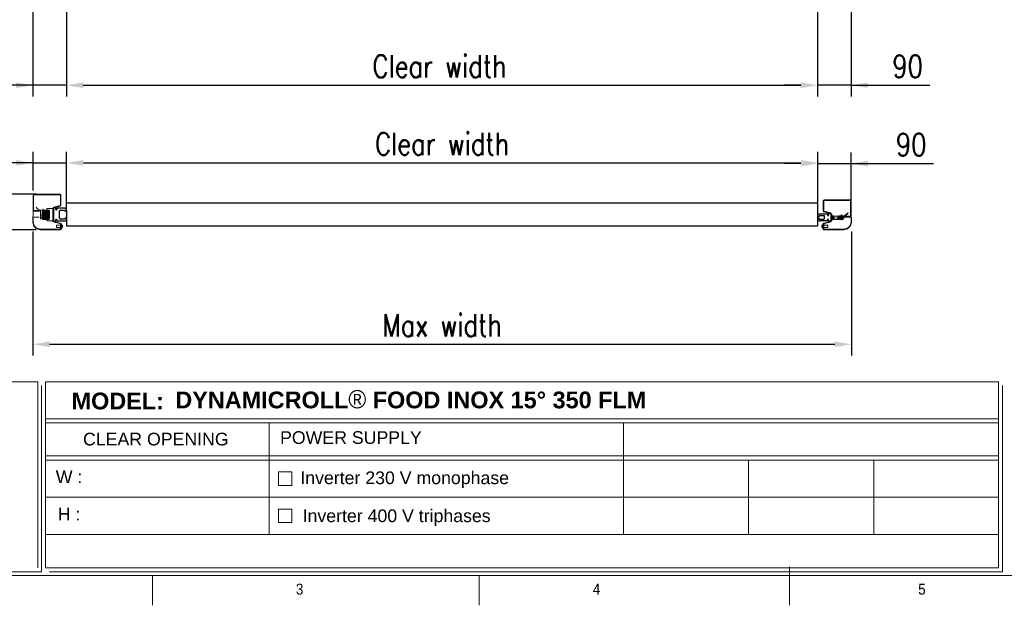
# Model space of a CAD drawing. Header units: millimetres. Extents: x 106533 to 120455, y 95328 to 100331.
# Tile 7 of 9: x 114946 to 117590, y 95529 to 97102. Entities that reach past the tile are written whole.
import ezdxf

# ---------------------------------------------------------------- set-up
doc = ezdxf.new("R2010")
doc.units = ezdxf.units.MM
doc.layers.add('Disegno', color=1, linetype='Continuous')
doc.layers.add('FORMAT', color=7, linetype='Continuous')
doc.styles.add('Compilazione 1', font='romans.shx', dxfattribs={"width": 0.75, "height": 480})
doc.styles.add('NYIP', font='romans.shx', dxfattribs={"width": 0.8})
doc.styles.add('SLDTEXTSTYLE0', font='GOTHIC.TTF', dxfattribs={"width": 0.913})
doc.styles.get("Standard").update_dxf_attribs({"font": 'arial.ttf'})
doc.dimstyles.new('STANDARD35', dxfattribs={"dimscale": 35, "dimtxt": 2, "dimasz": 1.5, "dimexe": 1, "dimexo": 1, "dimgap": 0.7, "dimtad": 1, "dimdec": 0, "dimdsep": 46, "dimtxsty": 'NYIP', "dimcen": 0, "dimclrd": 1, "dimclre": 1, "dimclrt": 2, "dimadec": 0, "dimazin": 0, "dimtfac": 1, "dimtdec": 0, "dimtix": 1, "dimtmove": 0, "dimatfit": 3, "dimfxl": 0, "dimtvp": 1, "dimtolj": 1, "dimtzin": 0, "dimarcsym": 0})

# ---------------------------------------------------------------- blocks, each defined once
blk = doc.blocks.new('A$C7C9C4F3F')
at = {"layer": 'FORMAT', "color": 7, "lineweight": 5}
for p, q in [((199.3, 199.3), (16199.3, 199.3)), ((4017.9, 199.3), (4017.9, 0)), ((6210.3, 0), (6210.3, 199.3)), ((8295, 0), (8295, 258.3))]:
    blk.add_line(p, q, dxfattribs=at)
at = {"color": 7, "lineweight": 5, "char_height": 73.8, "attachment_point": 1, "style": 'SLDTEXTSTYLE0'}
for s, insert in [('3', (4981.2, 145.3)), ('4', (6974.3, 145.3))]:
    blk.add_mtext(s, dxfattribs=dict(at, insert=insert))
at = {"layer": 'FORMAT', "color": 7, "lineweight": 5, "insert": (9158.6, 145.3), "char_height": 73.8, "attachment_point": 1, "style": 'SLDTEXTSTYLE0'}
blk.add_mtext('5', dxfattribs=at)
blk = doc.blocks.new('*D345')
at = {"color": 7, "lineweight": -2}
for p, q in [((115072, 96619.1), (115072, 96747.3)), ((117089, 96602.8), (117089, 96747.3)), ((115117, 96717.3), (117044, 96717.3))]:
    blk.add_line(p, q, dxfattribs=at)
at = {"color": 7}
for points in [[(115117, 96724.8), (115117, 96709.8), (115072, 96717.3)], [(117044, 96709.8), (117044, 96724.8), (117089, 96717.3)]]:
    blk.add_solid(points, dxfattribs=at)
at = {"layer": 'Defpoints', "color": 0}
for p in [(117089, 96717.3), (115072, 96589.1), (117089, 96572.8)]:
    blk.add_point(p, dxfattribs=at)
at = {"color": 7, "lineweight": 0, "insert": (116080.5, 96768.3), "char_height": 60, "attachment_point": 5, "style": 'NYIP'}
blk.add_mtext('\\A1;Clear width', dxfattribs=at)
blk = doc.blocks.new('*D346')
at = {"color": 7, "lineweight": -2}
for p, q in [((114982, 96643.3), (114982, 96747.3)), ((115072, 96617.8), (115072, 96747.3)), ((114982, 96717.3), (114772.2, 96717.3)), ((114937, 96717.3), (114892, 96717.3)), ((114982, 96717.3), (115072, 96717.3)), ((115117, 96717.3), (115162, 96717.3))]:
    blk.add_line(p, q, dxfattribs=at)
at = {"color": 7}
for points in [[(114937, 96709.8), (114937, 96724.8), (114982, 96717.3)], [(115117, 96724.8), (115117, 96709.8), (115072, 96717.3)]]:
    blk.add_solid(points, dxfattribs=at)
at = {"layer": 'Defpoints', "color": 0}
for p in [(115072, 96717.3), (114982, 96613.3), (115072, 96587.8)]:
    blk.add_point(p, dxfattribs=at)
at = {"color": 7, "lineweight": 0, "insert": (114832.1, 96768.3), "char_height": 60, "attachment_point": 5, "style": 'NYIP'}
blk.add_mtext('\\A1;90', dxfattribs=at)
blk = doc.blocks.new('*D347')
at = {"color": 7, "lineweight": -2}
for p, q in [((114890.5, 96677.8), (114890.5, 96722.8)), ((114989.5, 96632.8), (114860.5, 96632.8)), ((114890.5, 96632.8), (114890.5, 96537.8)), ((114989.5, 96537.8), (114860.5, 96537.8)), ((114890.5, 96537.8), (114890.5, 96328.1)), ((114890.5, 96492.8), (114890.5, 96447.8))]:
    blk.add_line(p, q, dxfattribs=at)
at = {"color": 7}
for points in [[(114883, 96677.8), (114898, 96677.8), (114890.5, 96632.8)], [(114898, 96492.8), (114883, 96492.8), (114890.5, 96537.8)]]:
    blk.add_solid(points, dxfattribs=at)
at = {"layer": 'Defpoints', "color": 0}
for p in [(115019.5, 96632.8), (114890.5, 96537.8), (115019.5, 96537.8)]:
    blk.add_point(p, dxfattribs=at)
at = {"color": 7, "lineweight": 0, "insert": (114839.5, 96388), "char_height": 60, "attachment_point": 5, "rotation": 90, "style": 'NYIP'}
blk.add_mtext('\\A1;95', dxfattribs=at)
blk = doc.blocks.new('*D348')
at = {"color": 7, "lineweight": -2}
for p, q in [((117089, 96602.8), (117089, 96745.3)), ((117178.9, 96614.8), (117178.9, 96745.3)), ((117044, 96715.3), (116999, 96715.3)), ((117089, 96715.3), (117178.9, 96715.3)), ((117178.9, 96715.3), (117400.1, 96715.3)), ((117223.9, 96715.3), (117268.9, 96715.3))]:
    blk.add_line(p, q, dxfattribs=at)
at = {"color": 7}
for points in [[(117044, 96707.8), (117044, 96722.8), (117089, 96715.3)], [(117223.9, 96722.8), (117223.9, 96707.8), (117178.9, 96715.3)]]:
    blk.add_solid(points, dxfattribs=at)
at = {"layer": 'Defpoints', "color": 0}
for p in [(117178.9, 96715.3), (117089, 96572.8), (117178.9, 96584.8)]:
    blk.add_point(p, dxfattribs=at)
at = {"color": 7, "lineweight": 0, "insert": (117340.2, 96766.3), "char_height": 60, "attachment_point": 5, "style": 'NYIP'}
blk.add_mtext('\\A1;90', dxfattribs=at)
blk = doc.blocks.new('*D349')
at = {"color": 7, "lineweight": -2}
for p, q in [((114981.3, 96533), (114981.3, 96200.1)), ((117179.7, 96533), (117179.7, 96200.1)), ((115026.3, 96230.1), (117134.7, 96230.1))]:
    blk.add_line(p, q, dxfattribs=at)
at = {"color": 7}
for points in [[(115026.3, 96237.6), (115026.3, 96222.6), (114981.3, 96230.1)], [(117134.7, 96222.6), (117134.7, 96237.6), (117179.7, 96230.1)]]:
    blk.add_solid(points, dxfattribs=at)
at = {"layer": 'Defpoints', "color": 0}
for p in [(114981.3, 96563), (117179.7, 96563), (117179.7, 96230.1)]:
    blk.add_point(p, dxfattribs=at)
at = {"color": 7, "lineweight": 0, "insert": (116080.5, 96281.1), "char_height": 60, "attachment_point": 5, "style": 'NYIP'}
blk.add_mtext('\\A1;Max width', dxfattribs=at)
blk = doc.blocks.new('*D352')
at = {"color": 7, "lineweight": -2}
for p, q in [((114981.6, 97121.7), (114981.6, 96895.7)), ((115071.6, 97121.7), (115071.6, 96895.7)), ((114981.6, 96925.7), (114771.9, 96925.7)), ((114936.6, 96925.7), (114891.6, 96925.7)), ((115071.6, 96925.7), (114981.6, 96925.7)), ((115116.6, 96925.7), (115161.6, 96925.7))]:
    blk.add_line(p, q, dxfattribs=at)
at = {"color": 7}
for points in [[(114936.6, 96918.2), (114936.6, 96933.2), (114981.6, 96925.7)], [(115116.6, 96933.2), (115116.6, 96918.2), (115071.6, 96925.7)]]:
    blk.add_solid(points, dxfattribs=at)
at = {"layer": 'Defpoints', "color": 0}
for p in [(114981.6, 97151.7), (115071.6, 97151.7), (114981.6, 96925.7)]:
    blk.add_point(p, dxfattribs=at)
at = {"color": 7, "lineweight": 0, "insert": (114831.7, 96976.7), "char_height": 60, "attachment_point": 5, "style": 'NYIP'}
blk.add_mtext('\\A1;90', dxfattribs=at)
blk = doc.blocks.new('*D353')
at = {"color": 7, "lineweight": -2}
for p, q in [((117088.6, 97121.7), (117088.6, 96895.7)), ((117178.6, 97121.7), (117178.6, 96895.7)), ((117043.6, 96925.7), (116998.6, 96925.7)), ((117178.6, 96925.7), (117088.6, 96925.7)), ((117178.6, 96925.7), (117390.4, 96925.7)), ((117223.6, 96925.7), (117268.6, 96925.7))]:
    blk.add_line(p, q, dxfattribs=at)
at = {"color": 7}
for points in [[(117043.6, 96918.2), (117043.6, 96933.2), (117088.6, 96925.7)], [(117223.6, 96933.2), (117223.6, 96918.2), (117178.6, 96925.7)]]:
    blk.add_solid(points, dxfattribs=at)
at = {"layer": 'Defpoints', "color": 0}
for p in [(117088.6, 97151.7), (117178.6, 97151.7), (117088.6, 96925.7)]:
    blk.add_point(p, dxfattribs=at)
at = {"color": 7, "lineweight": 0, "insert": (117330.5, 96976.7), "char_height": 60, "attachment_point": 5, "style": 'NYIP'}
blk.add_mtext('\\A1;90', dxfattribs=at)
blk = doc.blocks.new('*D354')
at = {"color": 7, "lineweight": -2}
for p, q in [((115071.6, 97121.7), (115071.6, 96895.7)), ((117088.6, 97121.7), (117088.6, 96895.7)), ((115116.6, 96925.7), (117043.6, 96925.7))]:
    blk.add_line(p, q, dxfattribs=at)
at = {"color": 7}
for points in [[(115116.6, 96933.2), (115116.6, 96918.2), (115071.6, 96925.7)], [(117043.6, 96918.2), (117043.6, 96933.2), (117088.6, 96925.7)]]:
    blk.add_solid(points, dxfattribs=at)
at = {"layer": 'Defpoints', "color": 0}
for p in [(115071.6, 97151.7), (117088.6, 97151.7), (117088.6, 96925.7)]:
    blk.add_point(p, dxfattribs=at)
at = {"color": 7, "lineweight": 0, "insert": (116073.6, 96976.7), "char_height": 60, "attachment_point": 5, "style": 'NYIP'}
blk.add_mtext('\\A1;Clear width', dxfattribs=at)

msp = doc.modelspace()

# ---------------------------------------------------------------- linework, layer by layer
for p, q in [((115072, 96587.8), (115072, 96618.9)), ((115072, 96610), (117089, 96610)), ((115072, 96590.3), (115072, 96548.3)), ((117088.9, 96603.9), (117088.9, 96548.3)), ((117089, 96548.3), (117089, 96603.9)), ((115072, 96548.3), (117088.9, 96548.3))]:
    msp.add_line(p, q)
at = {"lineweight": 5}
for p, q in [((113785.4, 96129.6), (114994.7, 96129.6)), ((114994.7, 96129.6), (114994.7, 95629.6)), ((115005, 96119.3), (115005, 95619.3)), ((115015.4, 96129.6), (117574.6, 96129.6)), ((115015.4, 96129.6), (115015.4, 95629.6)), ((117574.6, 96129.6), (117574.6, 95629.6)), ((117584.9, 96119.3), (117584.9, 95619.3)), ((115015.4, 96030.3), (117574.6, 96030.3)), ((115015.4, 96019.3), (117574.6, 96019.3)), ((115615.6, 96019.3), (115615.6, 95719.3)), ((116567.3, 96019.3), (116567.3, 95719.3)), ((115015.4, 95930.3), (117574.6, 95930.3)), ((115015.4, 95919.3), (117574.6, 95919.3)), ((116903.3, 95919.3), (116903.3, 95719.3)), ((117239.3, 95919.3), (117239.3, 95719.3)), ((115640.7, 95887.3), (115676.7, 95887.3)), ((115640.7, 95851.3), (115640.7, 95887.3)), ((115676.7, 95887.3), (115676.7, 95851.3)), ((115676.7, 95851.3), (115640.7, 95851.3)), ((115015.4, 95819.3), (117574.6, 95819.3)), ((115640.7, 95787.3), (115676.7, 95787.3)), ((115640.7, 95751.3), (115640.7, 95787.3)), ((115676.7, 95787.3), (115676.7, 95751.3)), ((115676.7, 95751.3), (115640.7, 95751.3)), ((115015.4, 95719.3), (117574.6, 95719.3)), ((113795.7, 95619.3), (115005, 95619.3)), ((115015.4, 95629.6), (117574.6, 95629.6)), ((115025.7, 95619.3), (117584.9, 95619.3)), ((117584.9, 95619.3), (116365.3, 95619.3)), ((116375.6, 95619.3), (117584.9, 95619.3))]:
    msp.add_line(p, q, dxfattribs=at)
at = {"layer": 'Disegno', "color": 7, "linetype": 'Continuous', "lineweight": 15}
for p, q in [((114982, 96590.3), (114982, 96630.3)), ((114983.5, 96590.3), (114983.5, 96630.3)), ((114984.5, 96632.8), (115054.5, 96632.8)), ((114984.5, 96631.3), (115054.5, 96631.3)), ((115055.5, 96630.3), (115055.5, 96603.4)), ((115057, 96630.3), (115057, 96603.4)), ((117104, 96615.3), (117104, 96588.4)), ((117105.5, 96615.3), (117105.5, 96588.4)), ((117176.4, 96617.8), (117106.5, 96617.8)), ((117176.4, 96616.3), (117106.5, 96616.3)), ((117177.4, 96575.3), (117177.4, 96615.3)), ((117178.9, 96575.3), (117178.9, 96615.3)), ((114981.2, 96558.1), (114982, 96590.3)), ((114983.4, 96587.8), (114998.4, 96587.8)), ((114997, 96589.3), (114984.5, 96589.3)), ((114997, 96587.8), (114984.5, 96587.8)), ((114990.1, 96597.2), (114990.8, 96598.1)), ((114999.1, 96589.6), (114990.1, 96597.2)), ((114997, 96587.8), (114997, 96589.3)), ((115002.5, 96589.9), (115002.1, 96587.9)), ((115002.1, 96589.9), (115002.5, 96589.9)), ((115002.1, 96587.9), (115002.1, 96589.9)), ((115002.1, 96568.8), (115002.1, 96587.9)), ((115007.1, 96589.9), (115002.5, 96589.9)), ((115007, 96590), (115007.9, 96592.3)), ((115007.9, 96592.3), (115007.9, 96564.4)), ((115008.9, 96592.1), (115008.9, 96564.6)), ((115008.9, 96588.9), (115010.3, 96588.9)), ((115011.3, 96588.9), (115013.3, 96588.9)), ((115011.3, 96588.9), (115013.4, 96588.9)), ((115014.3, 96588.9), (115016.3, 96588.9)), ((115014.4, 96588.9), (115016.3, 96588.9)), ((115017.1, 96588.9), (115017.1, 96570.8)), ((115017.3, 96588.9), (115019.3, 96588.9)), ((115017.3, 96588.5), (115017.4, 96588.3)), ((115017.4, 96588.3), (115017.8, 96588.9)), ((115017.4, 96588.3), (115017.4, 96570.8)), ((115017.8, 96588.9), (115018.1, 96588.9)), ((115017.8, 96588.9), (115017.8, 96570.8)), ((115018.1, 96588.9), (115018.5, 96588.3)), ((115018.1, 96588.9), (115018.1, 96570.8)), ((115018.2, 96588.6), (115018.7, 96588.6)), ((115018.5, 96588.3), (115018.8, 96588.9)), ((115018.5, 96588.3), (115018.5, 96570.8)), ((115018.8, 96588.9), (115018.9, 96588.9)), ((115018.8, 96588.9), (115018.8, 96570.8)), ((115018.9, 96594.9), (115035.5, 96594.9)), ((115018.9, 96594.9), (115018.9, 96561.8)), ((115020.3, 96588.9), (115022.3, 96588.9)), ((115023.3, 96588.9), (115025.3, 96588.9)), ((115035.5, 96595.7), (115035.5, 96561)), ((115037, 96595.7), (115037, 96561)), ((115054.7, 96602.4), (115037.4, 96598.1)), ((115055.1, 96601), (115037.7, 96596.6)), ((117105.9, 96586), (117123.2, 96581.6)), ((117106.2, 96587.4), (117123.6, 96583.1)), ((114982.4, 96558.1), (114982.4, 96570.6)), ((114983.4, 96571.6), (114998.4, 96571.6)), ((115002.5, 96570.8), (115002.1, 96568.8)), ((115002.1, 96566.8), (115002.1, 96568.8)), ((115002.5, 96566.8), (115002.1, 96566.8)), ((115007.1, 96570.8), (115002.5, 96570.8)), ((115007.1, 96566.8), (115002.5, 96566.8)), ((115007.9, 96564.4), (115007, 96566.7)), ((115007.2, 96570.8), (115007.1, 96570.8)), ((115007.1, 96566.8), (115007.2, 96566.8)), ((115009.6, 96567.8), (115008.9, 96567.8)), ((115012.6, 96567.8), (115010.6, 96567.8)), ((115012.6, 96567.8), (115025.6, 96567.8)), ((115015.6, 96567.8), (115013.6, 96567.8)), ((115015.6, 96567.8), (115013.6, 96567.8)), ((115017.1, 96567.8), (115016.6, 96567.8)), ((115018.6, 96567.8), (115016.6, 96567.8)), ((115017.1, 96570.8), (115017.1, 96567.8)), ((115017.4, 96568.4), (115017.1, 96567.8)), ((115017.4, 96570.8), (115017.4, 96568.4)), ((115017.8, 96567.8), (115017.4, 96568.4)), ((115017.8, 96570.8), (115017.8, 96567.8)), ((115018.1, 96567.8), (115017.8, 96567.8)), ((115018.1, 96570.8), (115018.1, 96567.8)), ((115018.5, 96568.4), (115018.1, 96567.8)), ((115018.5, 96570.8), (115018.5, 96568.4)), ((115018.7, 96568.1), (115018.5, 96568.4)), ((115018.6, 96568.2), (115018.6, 96567.8)), ((115018.9, 96567.8), (115018.8, 96567.8)), ((115035.5, 96561.8), (115018.9, 96561.8)), ((115021.6, 96567.8), (115019.6, 96567.8)), ((115024.6, 96567.8), (115022.6, 96567.8)), ((115037.7, 96560), (115055.1, 96555.7)), ((117123.2, 96560), (117105.9, 96555.7)), ((117124, 96580.7), (117124, 96561)), ((117125.5, 96580.7), (117125.5, 96561)), ((117127.1, 96579.9), (117125.5, 96579.9)), ((117125.5, 96561.8), (117127.1, 96561.8)), ((117127.1, 96579.9), (117127.1, 96561.8)), ((117127.5, 96573.3), (117127.1, 96573.9)), ((117127.1, 96573.9), (117127.1, 96573.9)), ((117127.1, 96573.9), (117127.1, 96570.8)), ((117127.1, 96567.8), (117127.1, 96567.8)), ((117127.7, 96573.6), (117127.3, 96573.6)), ((117127.3, 96568.1), (117127.5, 96568.4)), ((117127.3, 96568.2), (117127.3, 96567.8)), ((117127.9, 96573.9), (117127.5, 96573.3)), ((117127.5, 96573.3), (117127.5, 96570.8)), ((117127.5, 96570.8), (117127.5, 96568.4)), ((117127.5, 96568.4), (117127.9, 96567.8)), ((117128.1, 96573.9), (117127.9, 96573.9)), ((117127.9, 96573.9), (117127.9, 96570.8)), ((117127.9, 96570.8), (117127.9, 96567.8)), ((117127.9, 96567.8), (117128.1, 96567.8)), ((117128.5, 96573.3), (117128.1, 96573.9)), ((117128.1, 96573.9), (117128.1, 96570.8)), ((117128.1, 96570.8), (117128.1, 96567.8)), ((117128.1, 96567.8), (117128.5, 96568.4)), ((117128.6, 96573.5), (117128.5, 96573.3)), ((117128.5, 96573.3), (117128.5, 96570.8)), ((117128.5, 96570.8), (117128.5, 96568.4)), ((117128.5, 96568.4), (117128.9, 96567.8)), ((117128.9, 96573.9), (117128.9, 96570.8)), ((117128.9, 96570.8), (117128.9, 96567.8)), ((117128.9, 96567.8), (117129.3, 96567.8)), ((117131.6, 96573.9), (117129.6, 96573.9)), ((117130.3, 96567.8), (117132.3, 96567.8)), ((117149.6, 96573.9), (117132.6, 96573.9)), ((117142.3, 96567.8), (117144.3, 96567.8)), ((117143.6, 96573.9), (117156.6, 96573.9)), ((117146.6, 96573.9), (117144.6, 96573.9)), ((117145.3, 96567.8), (117147.3, 96567.8)), ((117149.6, 96573.9), (117147.6, 96573.9)), ((117148.3, 96567.8), (117150.3, 96567.8)), ((117148.3, 96567.8), (117150.3, 96567.8)), ((117152, 96573.9), (117150.6, 96573.9)), ((117152.6, 96573.9), (117150.6, 96573.9)), ((117151.3, 96567.8), (117153.3, 96567.8)), ((117151.3, 96567.8), (117152, 96567.8)), ((117152, 96577.1), (117152, 96564.6)), ((117153.9, 96575), (117153, 96577.3)), ((117153, 96577.3), (117153, 96564.4)), ((117153, 96564.4), (117153.9, 96566.7)), ((117155.6, 96573.9), (117153.6, 96573.9)), ((117153.7, 96570.8), (117153.8, 96570.8)), ((117153.8, 96566.8), (117153.7, 96566.8)), ((117153.8, 96574.9), (117158.4, 96574.9)), ((117153.8, 96570.8), (117158.4, 96570.8)), ((117153.8, 96566.8), (117158.4, 96566.8)), ((117154.3, 96567.8), (117156.3, 96567.8)), ((117158.4, 96574.9), (117158.8, 96572.9)), ((117158.8, 96574.9), (117158.4, 96574.9)), ((117158.4, 96570.8), (117158.8, 96568.8)), ((117158.4, 96566.8), (117158.8, 96566.8)), ((117158.8, 96572.9), (117158.8, 96574.9)), ((117158.8, 96568.8), (117158.8, 96572.9)), ((117158.8, 96566.8), (117158.8, 96568.8)), ((117161.1, 96575.5), (117170.1, 96583.1)), ((117161.8, 96574.6), (117170.8, 96582.2)), ((117177.5, 96572.8), (117162.5, 96572.8)), ((117177.5, 96571.6), (117162.5, 96571.6)), ((117163.9, 96572.8), (117163.9, 96574.3)), ((117163.9, 96574.3), (117176.4, 96574.3)), ((117163.9, 96572.8), (117176.4, 96572.8)), ((117170.8, 96582.2), (117170.1, 96583.1)), ((117178.5, 96558.1), (117178.5, 96570.6)), ((117179.7, 96558.1), (117179.7, 96570.6)), ((114983.7, 96548.4), (114981.2, 96557.6)), ((114984.8, 96548.7), (114982.4, 96557.9)), ((114990.7, 96540.9), (114984.3, 96547.4)), ((114991.6, 96541.8), (114985.1, 96548.3)), ((115000.9, 96537.9), (114991.7, 96540.4)), ((115001.2, 96539.1), (114992, 96541.5)), ((115056, 96539), (115001.5, 96539)), ((115056, 96537.8), (115001.5, 96537.8)), ((115037.4, 96558.5), (115054.7, 96554.2)), ((115044.5, 96549.7), (115044.5, 96543.5)), ((115044.7, 96549.9), (115055.5, 96549.9)), ((115044.7, 96543.4), (115044.7, 96549.9)), ((115055.5, 96543.4), (115044.7, 96543.4)), ((115055.5, 96553.2), (115055.5, 96540.8)), ((115055.5, 96540.8), (115057, 96540.8)), ((115057, 96553.2), (115058.2, 96553.2)), ((115057, 96553.2), (115057, 96540)), ((115058.2, 96553.2), (115058.2, 96540)), ((115058.2, 96551.1), (115058.5, 96551.1)), ((115058.5, 96542.2), (115058.2, 96542.2)), ((115058.5, 96542.2), (115058.5, 96551.1)), ((115060.7, 96544.4), (115060.7, 96548.9)), ((117100.2, 96544.4), (117100.2, 96548.9)), ((117102.8, 96551.1), (117102.4, 96551.1)), ((117102.4, 96542.2), (117102.4, 96551.1)), ((117102.4, 96542.2), (117102.8, 96542.2)), ((117104, 96553.2), (117102.8, 96553.2)), ((117102.8, 96553.2), (117102.8, 96540)), ((117104, 96553.2), (117104, 96540)), ((117105.5, 96540.8), (117104, 96540.8)), ((117105, 96539), (117159.5, 96539)), ((117105, 96537.8), (117159.5, 96537.8)), ((117105.5, 96553.2), (117105.5, 96540.8)), ((117116.2, 96549.9), (117105.5, 96549.9)), ((117105.5, 96543.4), (117116.2, 96543.4)), ((117123.6, 96558.5), (117106.2, 96554.2)), ((117116.2, 96543.4), (117116.2, 96549.9)), ((117116.4, 96549.7), (117116.4, 96543.5)), ((117159.7, 96539.1), (117168.9, 96541.5)), ((117160, 96537.9), (117169.2, 96540.4)), ((117169.3, 96541.8), (117175.8, 96548.3)), ((117170.2, 96540.9), (117176.6, 96547.4)), ((117176.1, 96548.7), (117178.5, 96557.9)), ((117177.2, 96548.4), (117179.7, 96557.6))]:
    msp.add_line(p, q, dxfattribs=at)
at = {"layer": 'Disegno', "color": 7}
for p, q in [((115037, 96595.3), (115037, 96561.3)), ((115042, 96596.3), (115038, 96596.3)), ((115043, 96592.2), (115043, 96595.3)), ((115045.7, 96594.3), (115045.7, 96592.2)), ((115067, 96595.3), (115046.7, 96595.3)), ((115053.4, 96568.5), (115053.4, 96588.2)), ((115055.4, 96590.2), (115066.9, 96590.2)), ((115066.9, 96590.2), (115067.9, 96587.8)), ((115067.9, 96587.8), (115072, 96587.8)), ((115072, 96587.8), (115072, 96590.3)), ((115038, 96560.3), (115042, 96560.3)), ((115043, 96561.3), (115043, 96564.5)), ((115045.7, 96564.5), (115045.7, 96562.3)), ((115046.7, 96561.3), (115067, 96561.3)), ((115066.9, 96566.5), (115055.4, 96566.5)), ((115067.9, 96568.8), (115066.9, 96566.5)), ((115072, 96568.8), (115067.9, 96568.8)), ((115072, 96566.3), (115072, 96568.8)), ((117089, 96572.8), (117089, 96575.3)), ((117093.1, 96572.8), (117089, 96572.8)), ((117089, 96568.8), (117093.1, 96568.8)), ((117089, 96566.3), (117089, 96568.8)), ((117094.1, 96575.2), (117093.1, 96572.8)), ((117093.1, 96568.8), (117094.1, 96566.5)), ((117094, 96580.3), (117114.3, 96580.3)), ((117114.3, 96561.3), (117094, 96561.3)), ((117105.6, 96575.2), (117094.1, 96575.2)), ((117094.1, 96566.5), (117105.6, 96566.5)), ((117107.6, 96568.5), (117107.6, 96573.2)), ((117115.3, 96579.3), (117115.3, 96577.2)), ((117115.3, 96564.5), (117115.3, 96562.3)), ((117118, 96577.2), (117118, 96580.3)), ((117118, 96561.3), (117118, 96564.5)), ((117119, 96581.3), (117123, 96581.3)), ((117123, 96560.3), (117119, 96560.3)), ((117124, 96580.3), (117124, 96561.3))]:
    msp.add_line(p, q, dxfattribs=at)
at = {"layer": 'Disegno', "color": 7, "linetype": 'Continuous', "lineweight": 15, "flags": 128}
for points in [[(115002.1, 96587.9), (115002.1, 96587.7), (115002.5, 96570.8)], [(115007.1, 96589.9), (115006.9, 96587.9), (115007.1, 96570.8)], [(115007.2, 96589.9), (115007.2, 96589.9), (115007.1, 96589.9), (115007.1, 96589.9)], [(115011.4, 96589.1), (115011.4, 96589.2), (115011.3, 96588.9), (115011.2, 96588.3), (115011.1, 96572.4), (115011, 96571.4), (115010.8, 96570.1), (115010.7, 96568.8), (115010.6, 96567.7), (115010.4, 96566.7), (115010.3, 96565.9), (115010, 96565.2), (115009.8, 96565.1), (115009.6, 96565), (115009.3, 96565.1), (115009.1, 96565.3), (115008.9, 96565.8)], [(115009.3, 96565.9), (115009.2, 96565.9), (115009.3, 96566), (115009.4, 96566.5), (115009.5, 96567.3), (115009.6, 96568.3), (115009.8, 96569.6), (115009.9, 96571), (115010.1, 96572.3), (115010.2, 96588.3), (115010.4, 96589.2), (115010.6, 96589.7), (115010.8, 96590), (115011, 96590), (115011.2, 96590), (115011.4, 96589.9), (115011.8, 96589), (115011.8, 96588.9)], [(115011.4, 96589.1), (115011.4, 96589.1), (115011.3, 96588.8), (115026.2, 96588.1), (115026.1, 96572.2), (115026, 96571.1), (115025.8, 96569.8), (115025.7, 96568.5), (115025.6, 96567.4), (115025.4, 96566.5), (115025.1, 96565.4), (115024.9, 96565.1), (115024.8, 96565), (115024.5, 96565), (115024.2, 96565.2), (115023.9, 96565.9), (115023.8, 96566.5), (115023.6, 96567.3), (115023.6, 96567.8)], [(115024.3, 96565.9), (115024.3, 96565.9), (115024.4, 96566.2), (115024.5, 96566.9), (115024.6, 96567.9), (115024.7, 96569.1), (115024.9, 96570.4), (115025, 96571.8), (115025.2, 96587.9), (115025.3, 96588.9), (115025.5, 96589.5), (115025.8, 96589.9), (115025.9, 96590), (115026.1, 96590), (115026.2, 96590), (115011.4, 96590), (115011.6, 96589.7), (115011.8, 96588.9)], [(115014.4, 96589.1), (115014.4, 96589), (115014.3, 96588.4), (115014.1, 96572.4), (115014, 96571.2), (115013.8, 96569.8), (115013.7, 96568.5), (115013.6, 96567.4), (115013.4, 96566.5), (115013.2, 96565.4), (115013, 96565.2), (115012.8, 96565.1), (115012.5, 96565), (115012.3, 96565.1), (115012, 96565.6), (115011.8, 96566.3), (115011.7, 96567.3), (115011.6, 96567.8)], [(115014.4, 96589.1), (115014.4, 96589), (115014.3, 96588.6), (115014.1, 96587.7), (115014, 96571.5), (115013.8, 96570.2), (115013.7, 96568.8), (115013.6, 96567.6), (115013.4, 96566.7), (115013.3, 96566), (115013.2, 96565.6), (115012.9, 96565.1), (115012.6, 96565), (115012.4, 96565), (115012.1, 96565.2), (115011.8, 96566.1), (115011.7, 96567), (115011.6, 96567.8)], [(115012.3, 96565.9), (115012.3, 96566), (115012.4, 96566.5), (115012.5, 96567.5), (115012.7, 96568.6), (115012.8, 96569.9), (115013, 96571.2), (115013.1, 96572.3), (115013.2, 96588.3), (115013.3, 96589), (115013.5, 96589.5), (115013.8, 96590), (115014.1, 96590), (115014.4, 96589.9), (115014.6, 96589.6), (115014.8, 96588.9)], [(115012.3, 96565.9), (115012.3, 96565.9), (115012.4, 96566.2), (115012.5, 96567), (115012.6, 96568.1), (115012.8, 96569.4), (115012.9, 96570.7), (115013.1, 96571.9), (115013.2, 96587.9), (115013.4, 96589.3), (115013.7, 96589.8), (115013.9, 96590), (115014.2, 96590), (115014.6, 96589.8), (115014.8, 96589.4), (115014.9, 96588.9)], [(115017.4, 96589.1), (115017.4, 96589.1), (115017.4, 96588.9), (115017.3, 96588.5), (115017.2, 96587.8), (115017.1, 96571.8), (115016.9, 96570.7), (115016.8, 96569.4), (115016.7, 96568.1), (115016.5, 96567), (115016.4, 96566.1), (115016.2, 96565.5), (115016, 96565.2), (115015.9, 96565.1), (115015.6, 96565), (115015.3, 96565.1), (115015.2, 96565.2), (115015, 96565.6), (115014.8, 96566.2), (115014.7, 96567), (115014.6, 96567.8)], [(115017.4, 96589.1), (115017.4, 96589.1), (115017.4, 96589), (115017.3, 96588.6), (115017.2, 96588), (115017.1, 96572.1), (115016.9, 96571), (115016.8, 96569.7), (115016.7, 96568.4), (115016.5, 96567.3), (115016.4, 96566.3), (115016, 96565.3), (115015.9, 96565.1), (115015.7, 96565), (115015.4, 96565), (115015.2, 96565.2), (115014.8, 96566), (115014.7, 96566.8), (115014.6, 96567.7), (115014.6, 96567.8)], [(115015.3, 96565.9), (115015.3, 96565.9), (115015.3, 96566), (115015.3, 96566.2), (115015.4, 96566.7), (115015.5, 96567.5), (115015.7, 96568.5), (115015.8, 96569.7), (115015.9, 96571), (115016.1, 96572.2), (115016.2, 96588.3), (115016.4, 96589.1), (115016.7, 96589.9), (115016.9, 96590), (115017.2, 96590), (115017.4, 96589.9), (115017.6, 96589.7), (115017.8, 96588.9)], [(115015.3, 96565.9), (115015.3, 96565.9), (115015.3, 96566), (115015.4, 96566.5), (115015.5, 96567.2), (115015.6, 96568), (115015.8, 96569.2), (115015.9, 96570.4), (115016.1, 96571.7), (115016.2, 96587.9), (115016.3, 96588.8), (115016.5, 96589.4), (115016.7, 96589.8), (115016.8, 96589.9), (115017, 96590), (115017.3, 96590), (115017.5, 96589.9), (115017.7, 96589.5), (115017.9, 96589), (115017.9, 96588.8)], [(115020.4, 96589.2), (115020.4, 96589.2), (115020.3, 96588.9), (115020.2, 96588.1), (115020.1, 96572.1), (115019.9, 96570.8), (115019.8, 96569.5), (115019.6, 96568.2), (115019.5, 96567.2), (115019.4, 96566.4), (115019.1, 96565.3), (115018.8, 96565.1), (115018.5, 96565), (115018.3, 96565.1), (115018.1, 96565.2), (115017.8, 96566.2), (115017.7, 96567), (115017.6, 96567.8)], [(115018.3, 96565.9), (115018.3, 96565.9), (115018.3, 96566.2), (115018.5, 96566.8), (115018.6, 96567.9), (115018.7, 96569.2), (115018.9, 96570.5), (115019, 96571.8), (115019.2, 96587.9), (115019.3, 96588.7), (115019.4, 96589.3), (115019.6, 96589.7), (115019.7, 96589.9), (115020, 96590), (115020.2, 96590), (115020.4, 96589.9), (115020.6, 96589.7), (115020.8, 96588.9)], [(115023.4, 96589.1), (115023.4, 96589.1), (115023.3, 96588.9), (115023.2, 96588.3), (115023.1, 96572.3), (115023, 96571.2), (115022.8, 96569.8), (115022.7, 96568.5), (115022.5, 96567.3), (115022.4, 96566.3), (115022.2, 96565.6), (115022, 96565.2), (115021.8, 96565.1), (115021.7, 96565), (115021.5, 96565), (115021.4, 96565.1), (115021.1, 96565.3), (115020.9, 96565.7), (115020.8, 96566.4), (115020.6, 96567.5), (115020.6, 96567.8)], [(115021.3, 96565.9), (115021.3, 96565.9), (115021.3, 96565.9), (115021.4, 96566.3), (115021.5, 96567.1), (115021.6, 96568), (115021.8, 96569.2), (115021.9, 96570.5), (115022, 96571.8), (115022.2, 96587.8), (115022.3, 96588.7), (115022.4, 96589.3), (115022.8, 96590), (115023, 96590), (115023.3, 96590), (115023.7, 96589.5), (115023.8, 96588.9)], [(115002.1, 96568.8), (115002.1, 96568.7), (115002.5, 96566.8)], [(115007.1, 96570.8), (115006.9, 96568.9), (115007.1, 96566.8)], [(115018.9, 96565.1), (115018.7, 96565), (115018.4, 96565), (115018.1, 96565.3), (115018, 96565.7), (115017.8, 96566.4), (115017.7, 96567.2), (115017.6, 96568.3), (115017.6, 96568.3)], [(117127.1, 96565.1), (117127.2, 96565), (117127.5, 96565), (117127.8, 96565.3), (117128, 96565.7), (117128.1, 96566.4), (117128.2, 96567.2), (117128.4, 96568.3), (117128.4, 96568.3)], [(117130.6, 96565.9), (117130.6, 96565.9), (117130.6, 96566), (117130.5, 96566.5), (117130.4, 96567.2), (117130.3, 96568), (117130.1, 96569.2), (117130, 96570.4), (117129.9, 96571.7), (117129.7, 96572.9), (117129.6, 96573.8), (117129.4, 96574.4), (117129.2, 96574.8), (117129.1, 96574.9), (117128.9, 96575), (117128.6, 96575), (117128.4, 96574.9), (117128.2, 96574.5), (117128, 96574), (117128, 96573.8)], [(117128.5, 96574.1), (117128.5, 96574.1), (117128.5, 96573.9), (117128.6, 96573.5), (117128.7, 96572.8), (117128.8, 96571.8), (117129, 96570.7), (117129.1, 96569.4), (117129.3, 96568.1), (117129.4, 96567), (117129.5, 96566.1), (117129.7, 96565.5), (117129.9, 96565.2), (117130.1, 96565.1), (117130.3, 96565), (117130.6, 96565.1), (117130.7, 96565.2), (117130.9, 96565.6), (117131.1, 96566.2), (117131.2, 96567), (117131.3, 96567.8)], [(117148.6, 96565.9), (117148.6, 96565.9), (117148.5, 96566.2), (117148.4, 96567), (117148.3, 96568.1), (117133.1, 96569.4), (117133, 96570.7), (117132.8, 96571.9), (117132.7, 96572.9), (117132.5, 96574.3), (117132.2, 96574.8), (117132, 96575), (117131.7, 96575), (117131.3, 96574.8), (117131.2, 96574.4), (117131, 96573.9)], [(117131.5, 96574.1), (117131.5, 96574), (117131.7, 96573.4), (117131.8, 96572.4), (117131.9, 96571.2), (117132.1, 96569.8), (117132.2, 96568.5), (117132.3, 96567.4), (117132.5, 96566.5), (117132.7, 96565.4), (117132.9, 96565.2), (117133.1, 96565.1), (117148.4, 96565), (117148.6, 96565.1), (117149, 96565.6), (117149.1, 96566.3), (117149.3, 96567.3), (117149.3, 96567.8)], [(117142.6, 96565.9), (117142.6, 96565.9), (117142.6, 96566.2), (117142.4, 96566.8), (117142.3, 96567.9), (117142.2, 96569.2), (117142, 96570.5), (117156.9, 96571.8), (117156.8, 96572.9), (117156.6, 96573.7), (117156.5, 96574.3), (117156.4, 96574.7), (117156.2, 96574.9), (117155.9, 96575), (117155.7, 96575), (117155.5, 96574.9), (117155.3, 96574.7), (117155.1, 96573.9)], [(117155.5, 96574.2), (117155.5, 96574.2), (117155.6, 96573.9), (117155.7, 96573.1), (117155.9, 96572.1), (117156, 96570.8), (117156.1, 96569.5), (117156.3, 96568.2), (117156.4, 96567.2), (117156.5, 96566.4), (117156.9, 96565.3), (117142.1, 96565.1), (117142.4, 96565), (117142.6, 96565.1), (117142.8, 96565.2), (117143.1, 96566.2), (117143.2, 96567), (117143.3, 96567.8)], [(117145.6, 96565.9), (117145.6, 96565.9), (117145.6, 96566), (117145.6, 96566.2), (117145.5, 96566.7), (117145.4, 96567.5), (117145.3, 96568.5), (117145.1, 96569.7), (117145, 96571), (117144.8, 96572.2), (117144.7, 96573.3), (117144.5, 96574.1), (117144.2, 96574.9), (117144, 96575), (117143.7, 96575), (117143.5, 96574.9), (117143.3, 96574.7), (117143.1, 96573.9)], [(117143.5, 96574.1), (117143.5, 96574.1), (117143.5, 96574), (117143.6, 96573.6), (117143.7, 96573), (117143.8, 96572.1), (117144, 96571), (117144.1, 96569.7), (117144.2, 96568.4), (117144.4, 96567.3), (117144.5, 96566.3), (117144.9, 96565.3), (117145, 96565.1), (117145.2, 96565), (117145.5, 96565), (117145.7, 96565.2), (117146.1, 96566), (117146.2, 96566.8), (117146.3, 96567.7), (117146.3, 96567.8)], [(117148.7, 96565.9), (117148.6, 96566), (117148.5, 96566.5), (117148.4, 96567.5), (117148.2, 96568.6), (117148.1, 96569.9), (117148, 96571.2), (117147.8, 96572.3), (117147.7, 96573.3), (117147.6, 96574), (117147.4, 96574.5), (117147.1, 96575), (117146.8, 96575), (117146.5, 96574.9), (117146.3, 96574.6), (117146.1, 96573.9)], [(117146.6, 96574.1), (117146.5, 96574), (117146.6, 96573.6), (117146.8, 96572.7), (117146.9, 96571.5), (117147.1, 96570.2), (117147.2, 96568.8), (117147.3, 96567.6), (117147.5, 96566.7), (117147.6, 96566), (117147.7, 96565.6), (117148, 96565.1), (117148.3, 96565), (117148.5, 96565), (117148.8, 96565.2), (117149.1, 96566.1), (117149.2, 96567), (117149.3, 96567.8)], [(117151.7, 96565.9), (117151.7, 96565.9), (117151.6, 96566), (117151.5, 96566.5), (117151.4, 96567.3), (117151.3, 96568.3), (117151.1, 96569.6), (117151, 96571), (117150.8, 96572.3), (117150.7, 96573.3), (117150.5, 96574.2), (117150.3, 96574.7), (117150.1, 96575), (117149.9, 96575), (117149.8, 96575), (117149.5, 96574.9), (117149.1, 96574), (117149.1, 96573.9)], [(117151.6, 96565.9), (117151.6, 96565.9), (117151.5, 96566.2), (117151.4, 96566.9), (117151.3, 96567.9), (117151.2, 96569.1), (117151, 96570.4), (117150.9, 96571.8), (117150.7, 96572.9), (117150.6, 96573.9), (117150.4, 96574.5), (117150.2, 96574.9), (117150, 96575), (117149.8, 96575), (117149.7, 96575), (117149.5, 96575), (117149.3, 96574.7), (117149.1, 96573.9)], [(117149.5, 96574.1), (117149.5, 96574.2), (117149.6, 96573.9), (117149.7, 96573.3), (117149.8, 96572.4), (117149.9, 96571.4), (117150.1, 96570.1), (117150.2, 96568.8), (117150.4, 96567.7), (117150.5, 96566.7), (117150.6, 96565.9), (117150.9, 96565.2), (117151.1, 96565.1), (117151.3, 96565), (117151.6, 96565.1), (117151.9, 96565.3), (117152, 96565.8)], [(117149.5, 96574.1), (117149.5, 96574.1), (117149.6, 96573.8), (117149.7, 96573.1), (117149.8, 96572.2), (117149.9, 96571.1), (117150.1, 96569.8), (117150.2, 96568.5), (117150.4, 96567.4), (117150.5, 96566.5), (117150.8, 96565.4), (117151, 96565.1), (117151.2, 96565), (117151.5, 96565), (117151.7, 96565.2), (117152, 96565.9), (117152.2, 96566.5), (117152.3, 96567.3), (117152.3, 96567.8)], [(117154.6, 96565.9), (117154.6, 96565.9), (117154.6, 96565.9), (117154.5, 96566.3), (117154.4, 96567.1), (117154.3, 96568), (117154.2, 96569.2), (117154, 96570.5), (117153.9, 96571.8), (117153.8, 96572.8), (117153.6, 96573.7), (117153.5, 96574.3), (117153.1, 96575), (117152.9, 96575), (117152.6, 96575), (117152.2, 96574.5), (117152.1, 96573.9)], [(117152.5, 96574.1), (117152.5, 96574.1), (117152.6, 96573.9), (117152.7, 96573.3), (117152.8, 96572.3), (117152.9, 96571.2), (117153.1, 96569.8), (117153.2, 96568.5), (117153.4, 96567.3), (117153.5, 96566.3), (117153.7, 96565.6), (117153.9, 96565.2), (117154.1, 96565.1), (117154.2, 96565), (117154.4, 96565), (117154.6, 96565.1), (117154.8, 96565.3), (117155, 96565.7), (117155.1, 96566.4), (117155.3, 96567.5), (117155.3, 96567.8)], [(117153.7, 96574.9), (117153.7, 96574.9), (117153.8, 96574.9), (117153.8, 96574.9)], [(117153.8, 96574.9), (117154, 96572.9), (117153.8, 96570.8)], [(117153.8, 96570.8), (117154, 96568.9), (117153.8, 96566.8)], [(117158.8, 96572.9), (117158.8, 96572.7), (117158.4, 96570.8)], [(117158.8, 96568.8), (117158.8, 96568.7), (117158.4, 96566.8)]]:
    msp.add_lwpolyline(points, dxfattribs=at)
at = {"layer": 'Disegno', "color": 7, "linetype": 'Continuous', "lineweight": 15}
for centre, radius, start, end in [((114984.5, 96630.3), 2.5, 90, 180), ((114984.5, 96630.3), 1, 90, 180), ((115054.5, 96630.3), 2.5, 0, 90), ((115054.5, 96630.3), 1, 0, 90), ((117106.5, 96615.3), 2.5, 90, 180), ((117106.5, 96615.3), 1, 90, 180), ((117176.4, 96615.3), 2.5, 0, 90), ((117176.4, 96615.3), 1, 0, 90), ((114984.5, 96590.3), 2.5, 180, 270), ((114984.5, 96590.3), 1, 180, 270), ((114998.4, 96588.8), 1, 270, 50), ((115085.7, 96580.4), 79.1, 173.0691, 186.9309), ((115007.1, 96590), 0.127, 270.8036, 337.1832), ((115008.4, 96592.1), 0.552, 0, 160), ((115038, 96595.7), 2.5, 104, 180), ((115038, 96595.7), 1, 104, 180), ((115054.5, 96603.4), 1, 284, 0), ((115054.5, 96603.4), 2.5, 284, 0), ((117106.5, 96588.4), 2.5, 180, 256), ((117106.5, 96588.4), 1, 180, 256), ((114983.4, 96570.6), 1, 90, 180), ((115006.9, 96566.7), 0.11, 8.4703, 72.6255), ((115016.6, 96568.8), 9.57, 167.6656, 192.3344), ((115007.1, 96566.7), 0.127, 22.8388, 89.1744), ((115008.4, 96564.6), 0.552, 200, 0), ((114987.8, 96571.9), 31.2, 348.9033, 356.0573), ((115038, 96561), 2.5, 180, 256), ((115038, 96561), 1, 180, 256), ((117123, 96580.7), 1, 0, 76), ((117123, 96561), 1, 284, 0), ((117123, 96580.7), 2.5, 0, 76), ((117123, 96561), 2.5, 284, 0), ((117158.2, 96571.9), 31.2, 183.9427, 191.0967), ((117152.5, 96577.1), 0.552, 20, 180), ((117152.5, 96564.6), 0.552, 180, 340), ((117144.4, 96572.9), 9.54, 347.628, 12.372), ((117153.8, 96575), 0.127, 202.8168, 269.1964), ((117144.3, 96568.8), 9.57, 347.6656, 12.3344), ((117153.8, 96566.7), 0.127, 90.8256, 157.1612), ((117154, 96566.7), 0.11, 107.3745, 171.5297), ((117162.5, 96573.8), 2.2, 130, 270), ((117162.5, 96573.8), 1, 130, 270), ((117176.4, 96575.3), 1, 270, 0), ((117176.4, 96575.3), 2.5, 270, 0), ((117177.5, 96570.6), 2.2, 0, 90), ((117177.5, 96570.6), 1, 0, 90), ((114983.4, 96558.1), 2.2, 180, 195), ((114983.4, 96558.1), 1, 180, 195), ((114985.8, 96549), 2.2, 195, 225), ((114985.8, 96549), 1, 195, 225), ((114992.3, 96542.5), 2.2, 225, 255), ((114992.3, 96542.5), 1, 225, 255), ((115001.5, 96540), 2.2, 255, 270), ((115001.5, 96540), 1, 255, 270), ((115044.7, 96549.7), 0.188, 90, 180), ((115044.7, 96543.5), 0.188, 180, 270), ((115054.5, 96553.2), 1, 0, 76), ((115054.5, 96553.2), 2.5, 0, 76), ((115056, 96540), 2.2, 270, 0), ((115056, 96540), 1, 270, 0), ((115056.3, 96546.6), 5, 26.5409, 63.3384), ((115056.3, 96546.6), 5, 296.6616, 333.4591), ((117104.6, 96546.6), 5, 116.6616, 153.4591), ((117104.6, 96546.6), 5, 206.5409, 243.3384), ((117105, 96540), 2.2, 180, 270), ((117106.5, 96553.2), 2.5, 104, 180), ((117105, 96540), 1, 180, 270), ((117106.5, 96553.2), 1, 104, 180), ((117116.2, 96549.7), 0.188, 0, 90), ((117116.2, 96543.5), 0.188, 270, 0), ((117159.5, 96540), 1, 270, 285), ((117159.5, 96540), 2.2, 270, 285), ((117168.6, 96542.5), 1, 285, 315), ((117168.6, 96542.5), 2.2, 285, 315), ((117175.1, 96549), 1, 315, 345), ((117175.1, 96549), 2.2, 315, 345), ((117177.5, 96558.1), 1, 345, 0), ((117177.5, 96558.1), 2.2, 345, 0)]:
    msp.add_arc(centre, radius, start, end, dxfattribs=at)
at = {"layer": 'Disegno', "color": 7}
for centre, radius, start, end in [((115038, 96595.3), 1, 90, 180), ((115042, 96595.3), 1, 0, 90), ((115044.3, 96592.2), 1.35, 180, 0), ((115046.7, 96594.3), 1, 90, 180), ((115055.4, 96588.2), 2, 90, 180), ((115067, 96590.3), 5, 0, 90), ((115038, 96561.3), 1, 180, 270), ((115042, 96561.3), 1, 270, 0), ((115044.3, 96564.5), 1.35, 0, 180), ((115046.7, 96562.3), 1, 180, 270), ((115055.4, 96568.5), 2, 180, 270), ((115067, 96566.3), 5, 270, 0), ((117094, 96575.3), 5, 90, 180), ((117094, 96566.3), 5, 180, 270), ((117105.6, 96573.2), 2, 0, 90), ((117105.6, 96568.5), 2, 270, 0), ((117114.3, 96579.3), 1, 0, 90), ((117114.3, 96562.3), 1, 270, 0), ((117116.6, 96577.2), 1.35, 180, 0), ((117116.6, 96564.5), 1.35, 0, 180), ((117119, 96580.3), 1, 90, 180), ((117119, 96561.3), 1, 180, 270), ((117123, 96580.3), 1, 0, 90), ((117123, 96561.3), 1, 270, 0)]:
    msp.add_arc(centre, radius, start, end, dxfattribs=at)

# ---------------------------------------------------------------- block references
at = {"xscale": 0.4, "yscale": 0.4, "zscale": 0.4}
msp.add_blockref('A$C7C9C4F3F', (113695.4, 95529.3), dxfattribs=at)

# ---------------------------------------------------------------- texts
at = {"lineweight": 5}
for s, insert, char_height, width, attachment_point in [('{\\fArial|b1|i0|c0|p34;DYNAMICROLL\\fCentury Gothic|b0|i0|c0|p34;\\H1.0833x;®\\fArial|b1|i0|c0|p34;\\H0.92311x; FOOD INOX 15° 350 FLM}', (115364, 96107), 45.0216, 2870.474, 1), ('{\\fArial|b1|i0|c0|p34;MODEL:}', (115209.4, 96100.4), 45.022, 498.031, 2), ('{CLEAR OPENING}', (115311.7, 95992.6), 34.043, 806.902, 2), ('{POWER SUPPLY}', (115835.5, 95996.7), 34.043, 806.902, 2), ('{W :}', (115078.7, 95891.3), 34.04, 90.063, 2), ('{Inverter 230 V monophase}', (115979.9, 95888.7), 34.043, 897.538, 2), ('{\\fArial|b0|i0|c0|p34;H :}', (115078.7, 95791.3), 34.043, 90.063, 2), ('{\\pxql;Inverter 400 V triphases}', (116154.7, 95786.7), 34.043, 897.538, 2)]:
    msp.add_mtext(s, dxfattribs=dict(at, insert=insert, char_height=char_height, width=width, attachment_point=attachment_point))
at = {"insert": (114431.2, 95962.2), "char_height": 42.075, "attachment_point": 1, "style": 'Compilazione 1'}
msp.add_mtext_dynamic_manual_height_columns("{\\fArial|b0|i0|c0|p0;BMPEUROPE srl\\P\\pxql;Strada della Freisa, 1\\P14019 - Villanova d'Asti}", width=1128.074, gutter_width=1474.6, heights=[777], dxfattribs=at)

# ---------------------------------------------------------------- dimensions: what is measured, and where the dimension line sits
at = {"color": 7, "lineweight": 0}
for base, p1, p2, angle, picture, middle in [((114981.6, 96925.7), (115071.6, 97151.7), (114981.6, 97151.7), 0, '*D352', (114831.7, 96925.7)), ((117088.6, 96925.7), (117178.6, 97151.7), (117088.6, 97151.7), 0, '*D353', (117330.5, 96925.7)), ((115072, 96717.3), (114982, 96613.3), (115072, 96587.8), 0, '*D346', (114832.1, 96717.3)), ((117178.9, 96715.3), (117089, 96572.8), (117178.9, 96584.8), 0, '*D348', (117340.2, 96715.3)), ((114890.5, 96537.8), (115019.5, 96632.8), (115019.5, 96537.8), 90, '*D347', (114890.5, 96388))]:
    dim = msp.add_linear_dim(base=base, p1=p1, p2=p2, angle=angle, dimstyle='STANDARD35', override={"dimscale": 30, "dimclrd": 7, "dimclre": 7, "dimclrt": 7}, dxfattribs=at)
    dim.commit()
    dim.dimension.update_dxf_attribs({"geometry": picture, "text_midpoint": middle, "dimtype": 160})
dim = msp.add_linear_dim(base=(117088.6, 96925.7), p1=(115071.6, 97151.7), p2=(117088.6, 97151.7), angle=0, text='Clear width', dimstyle='STANDARD35', override={"dimscale": 30, "dimclrd": 7, "dimclre": 7, "dimclrt": 7}, dxfattribs=at)
dim.commit()
dim.dimension.update_dxf_attribs({"geometry": '*D354', "text_midpoint": (116073.6, 96925.7), "dimtype": 160})
for base, p1, p2, text, picture, middle in [((117089, 96717.3), (115072, 96589.1), (117089, 96572.8), 'Clear width', '*D345', (116080.5, 96768.3)), ((117179.7, 96230.1), (114981.3, 96563), (117179.7, 96563), 'Max width', '*D349', (116080.5, 96281.1))]:
    dim = msp.add_linear_dim(base=base, p1=p1, p2=p2, angle=0, text=text, dimstyle='STANDARD35', override={"dimscale": 30, "dimclrd": 7, "dimclre": 7, "dimclrt": 7}, dxfattribs=at)
    dim.commit()
    dim.dimension.update_dxf_attribs({"geometry": picture, "text_midpoint": middle})

doc.saveas('drawing.dxf')
